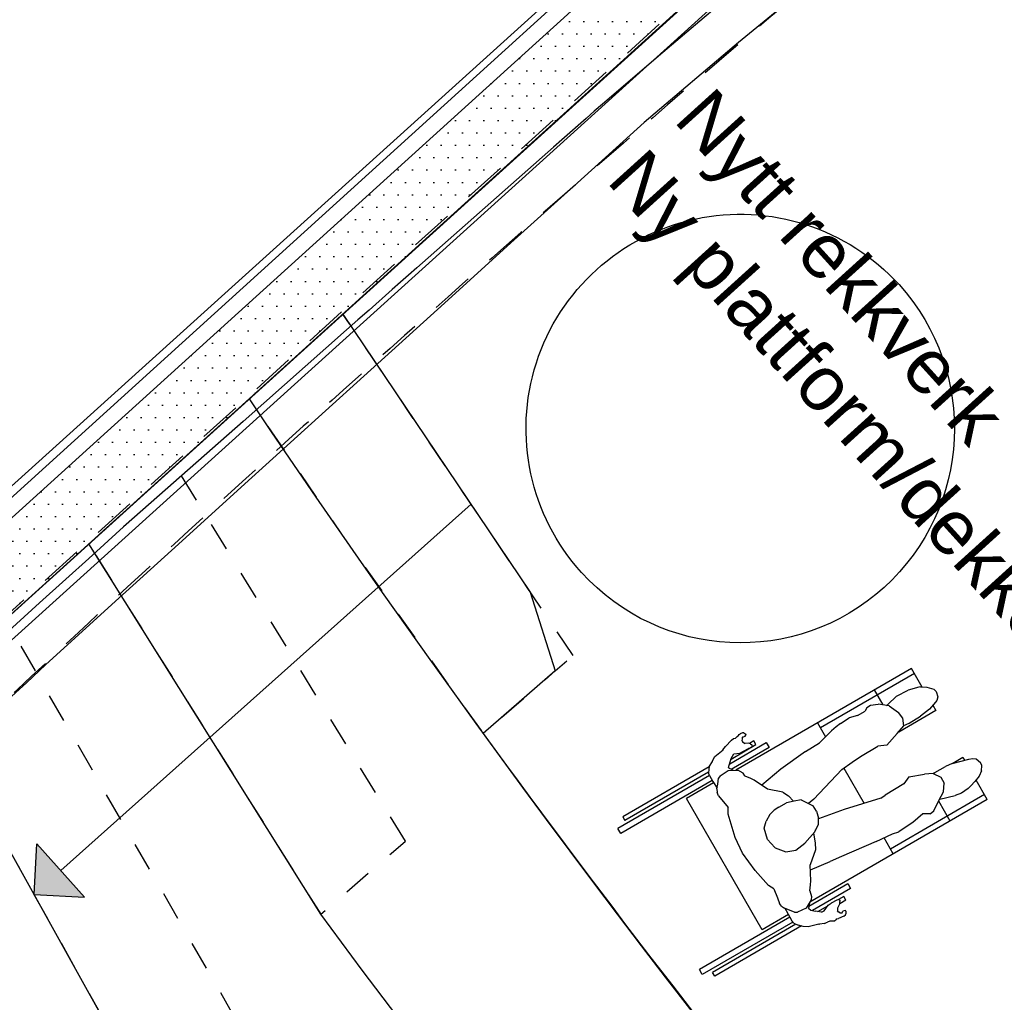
# Model space of a CAD drawing. Header units: millimetres. Extents: x 62961 to 109894, y 64087 to 106742.
# Tile 19 of 35: x 80350 to 83797, y 87024 to 90463. Entities that reach past the tile are written whole.
import ezdxf
from ezdxf.enums import TextEntityAlignment as Align

# ---------------------------------------------------------------- set-up
doc = ezdxf.new("R2010")
doc.units = ezdxf.units.MM
doc.header["$LTSCALE"] = 0.5
doc.header["$MEASUREMENT"] = 0
for name, pattern in [('PLINE', [0]), ('Rømningslinje', [500, 300, -200]), ('Stipling', [400, 200, -200])]:
    doc.linetypes.add(name, pattern=pattern)
for name, color, linetype in [('000 2D grafikk', 7, 'Continuous'), ('000 2D grafikk(Nye konstruksjoner)', 7, 'Continuous'), ('24-- Innervegger', 7, 'Continuous'), ('24--Innervegger skråvegger salen', 7, 'Continuous'), ('241- Bærende innervegger', 7, 'Continuous'), ('241- Bærende innervegger (Skravur)', 7, 'Continuous'), ('25-- Dekker', 7, 'Continuous'), ('25-- Dekker(Nye konstruksjoner)', 7, 'Continuous'), ('27-- Fast inventar(Nye konstruksjoner)', 7, 'Continuous'), ('832- Tekst bygning(Nye konstruksjoner)', 7, 'Continuous'), ('862- M___Nettoareal', 7, 'Continuous'), ('862- M___Nettoareal(Polylinje)', 7, 'Continuous'), ('862- M___Nettoareal(Tekst)', 7, 'Continuous')]:
    doc.layers.add(name, color=color, linetype=linetype)
doc.styles.add('GENERATED_STYLE_1', font='arial.ttf')

# ---------------------------------------------------------------- blocks, each defined once
blk = doc.blocks.new('Salen_U15_16', base_point=(85121.5, 80799.9))
at = {"layer": '862- M___Nettoareal(Polylinje)', "linetype": 'PLINE', "flags": 128}
blk.add_lwpolyline([(97288.8, 79972.1), (96541, 80461.2, -0.116149), (84426.9, 91893.8), (84279.3, 92253.9), (83181.4, 90972.7), (76962.6, 85344.3), (75252.5, 83794.8, 0.022802), (78987.4, 79202.2), (79611.3, 79762.4, 0.032041), (85445.7, 74396.4), (84942.8, 73730.3, 0.02746), (89975.3, 70311.1)], format="xyb", close=True, dxfattribs=at)
at = {"layer": '862- M___Nettoareal(Tekst)', "style": 'GENERATED_STYLE_1'}
for tag, height, p in [('ROOM_NUMBER', 100, (85119, 81248)), ('ROOM_NAME', 200, (85002.5, 81119.6)), ('DUMMY_861', 100, (85287.9, 81084.3)), ('DUMMY_863', 100, (84769.6, 80954.4)), ('DUMMY_862', 200, (85473.4, 80645.3))]:
    blk.add_attdef(tag, text='', height=height, rotation=312.1619, dxfattribs=at).set_placement(p, align=Align.TOP_LEFT)
blk = doc.blocks.new('Teknisk_U18_28', base_point=(81443.5, 90961.8))
at = {"layer": '862- M___Nettoareal(Polylinje)', "linetype": 'PLINE', "flags": 128}
blk.add_lwpolyline([(82123.7, 92360.9), (79046.6, 89572.7), (79936.8, 88372.2), (82899.8, 91055)], close=True, dxfattribs=at)
at = {"layer": '862- M___Nettoareal(Tekst)', "insert": (81002.1, 91179), "char_height": 100, "attachment_point": 1, "rotation": 312.1619, "style": 'GENERATED_STYLE_1'}
blk.add_mtext('\\A1;{\\pql;\\pt0,12050;\\fArial|b0|i0|c0|p0;\\W1.000000;6,1\\fArial|b0|i0|c0|p0;\\W1.000000;\\A1{\\H.66x;\\S^  ;}\\fArial|b0|i0|c0|p0;\\W1.000000; m\\fArial|b0|i0|c0|p0;\\W1.000000;\\A1{\\H.66x;\\S2^  ;}}', dxfattribs=at)
at = {"layer": '862- M___Nettoareal(Tekst)', "style": 'GENERATED_STYLE_1'}
for tag, height, p in [('ROOM_NUMBER', 100, (81369.5, 91488.9)), ('ROOM_NAME', 200, (81253, 91360.6)), ('DUMMY_861', 100, (81538.4, 91325.3)), ('DUMMY_863', 100, (81020.1, 91195.3)), ('DUMMY_862', 200, (81866.9, 90728.4))]:
    blk.add_attdef(tag, text='', height=height, rotation=312.1619, dxfattribs=at).set_placement(p, align=Align.TOP_LEFT)
blk = doc.blocks.new('Wall 28[23]', base_point=(71830.8, 80889.3))
at = {"layer": '24-- Innervegger', "linetype": 'PLINE'}
for p, q in [((71733.2, 81070.6), (87656, 95458.9)), ((87706.7, 94965.7), (71964.9, 80740.9))]:
    blk.add_line(p, q, dxfattribs=at)
blk = doc.blocks.new('Skilt handikap[47]', base_point=(81813.1, 89084.1))
at = {"layer": '27-- Fast inventar(Nye konstruksjoner)', "linetype": 'PLINE', "flags": 128}
blk.add_lwpolyline([(83428.3, 89535.6, -1), (82316.8, 88528.4, -1)], format="xyb", close=True, dxfattribs=at)
blk = doc.blocks.new('Label_1', base_point=(83699.8, 91741))
at = {"layer": '832- Tekst bygning(Nye konstruksjoner)', "linetype": 'PLINE'}
for p, q in [((83699.8, 91741), (83770.1, 91820.4)), ((83699.8, 91741), (84665.6, 91799.9)), ((84665.6, 91799.9), (85336.8, 91058.7)), ((83699.8, 91741), (83779.2, 91670.7))]:
    blk.add_line(p, q, dxfattribs=at)
at = {"layer": '832- Tekst bygning(Nye konstruksjoner)', "insert": (85396.7, 91113), "char_height": 150, "attachment_point": 1, "rotation": 312.1619, "style": 'GENERATED_STYLE_1'}
blk.add_mtext('\\A1;{\\pql;\\pt0,1000;\\fArial|b0|i0|c0|p0;\\W1.000000;Velourgardin\\fArial|b0|i0|c0|p0;\\W1.000000;\\A1{\\H.66x;\\S^  ;}\\fArial|b0|i0|c0|p0;\\W1.000000;\\fArial|b0|i0|c0|p0;\\W1.000000;\\A1{\\H.66x;\\S^  ;}\\fArial|b0|i0|c0|p0;\\W1.000000; \\fArial|b0|i0|c0|p0;\\W1.000000;\\fArial|b0|i0|c0|p0;\\W1.000000;\\fArial|b0|i0|c0|p0;\\W1.000000;\\fArial|b0|i0|c0|p0;\\W1.000000;\\fArial|b0|i0|c0|p0;\\W1.000000;\\fArial|b0|i0|c0|p0;\\W1.000000;\\fArial|b0|i0|c0|p0;\\W1.000000;\\fArial|b0|i0|c0|p0;\\W1.000000;\\fArial|b0|i0|c0|p0;\\W1.000000;\\fArial|b0|i0|c0|p0;\\W1.000000;\\fArial|b0|i0|c0|p0;\\W1.000000;\\fArial|b0|i0|c0|p0;\\W1.000000;\\fArial|b0|i0|c0|p0;\\W1.000000;\\fArial|b0|i0|c0|p0;\\W1.000000;\\fArial|b0|i0|c0|p0;\\W1.000000;\\fArial|b0|i0|c0|p0;\\W1.000000;\\fArial|b0|i0|c0|p0;\\W1.000000;\\fArial|b0|i0|c0|p0;\\W1.000000;\\fArial|b0|i0|c0|p0;\\W1.000000;\\fArial|b0|i0|c0|p0;\\W1.000000;\\fArial|b0|i0|c0|p0;\\W1.000000;\\fArial|b0|i0|c0|p0;\\W1.000000;\\fArial|b0|i0|c0|p0;\\W1.000000;\\fArial|b0|i0|c0|p0;\\W1.000000;\\fArial|b0|i0|c0|p0;\\W1.000000;\\fArial|b0|i0|c0|p0;\\W1.000000;\\fArial|b0|i0|c0|p0;\\W1.000000;\\fArial|b0|i0|c0|p0;\\W1.000000;\\fArial|b0|i0|c0|p0;\\W1.000000;\\fArial|b0|i0|c0|p0;\\W1.000000;\\fArial|b0|i0|c0|p0;\\W1.000000;\\fArial|b0|i0|c0|p0;\\W1.000000;\\fArial|b0|i0|c0|p0;\\W1.000000;\\fArial|b0|i0|c0|p0;\\W1.000000;\\fArial|b0|i0|c0|p0;\\W1.000000;\\fArial|b0|i0|c0|p0;\\W1.000000;\\fArial|b0|i0|c0|p0;\\W1.000000;\\fArial|b0|i0|c0|p0;\\W1.000000;\\fArial|b0|i0|c0|p0;\\W1.000000;\\fArial|b0|i0|c0|p0;\\W1.000000;\\fArial|b0|i0|c0|p0;\\W1.000000;\\fArial|b0|i0|c0|p0;\\W1.000000;\\fArial|b0|i0|c0|p0;\\W1.000000;}', dxfattribs=at)
blk = doc.blocks.new('Label_2', base_point=(78898.8, 87153.5))
at = {"layer": '832- Tekst bygning(Nye konstruksjoner)', "linetype": 'PLINE'}
for p, q in [((78898.8, 87153.5), (78988.1, 87210.8)), ((78898.8, 87153.5), (79866.4, 86942.3)), ((78898.8, 87153.5), (78956.1, 87064.2)), ((79866.4, 86942.3), (80537.6, 86201))]:
    blk.add_line(p, q, dxfattribs=at)
at = {"layer": '832- Tekst bygning(Nye konstruksjoner)', "insert": (80597.6, 86255.3), "char_height": 150, "attachment_point": 1, "rotation": 312.1619, "style": 'GENERATED_STYLE_1'}
blk.add_mtext('\\A1;{\\pql;\\pt0,1000;\\fArial|b0|i0|c0|p0;\\W1.000000;Velourgardin\\fArial|b0|i0|c0|p0;\\W1.000000;\\A1{\\H.66x;\\S^  ;}\\fArial|b0|i0|c0|p0;\\W1.000000;\\fArial|b0|i0|c0|p0;\\W1.000000;\\A1{\\H.66x;\\S^  ;}\\fArial|b0|i0|c0|p0;\\W1.000000; \\fArial|b0|i0|c0|p0;\\W1.000000;\\fArial|b0|i0|c0|p0;\\W1.000000;\\fArial|b0|i0|c0|p0;\\W1.000000;\\fArial|b0|i0|c0|p0;\\W1.000000;\\fArial|b0|i0|c0|p0;\\W1.000000;\\fArial|b0|i0|c0|p0;\\W1.000000;\\fArial|b0|i0|c0|p0;\\W1.000000;\\fArial|b0|i0|c0|p0;\\W1.000000;\\fArial|b0|i0|c0|p0;\\W1.000000;\\fArial|b0|i0|c0|p0;\\W1.000000;\\fArial|b0|i0|c0|p0;\\W1.000000;\\fArial|b0|i0|c0|p0;\\W1.000000;\\fArial|b0|i0|c0|p0;\\W1.000000;\\fArial|b0|i0|c0|p0;\\W1.000000;\\fArial|b0|i0|c0|p0;\\W1.000000;\\fArial|b0|i0|c0|p0;\\W1.000000;\\fArial|b0|i0|c0|p0;\\W1.000000;\\fArial|b0|i0|c0|p0;\\W1.000000;\\fArial|b0|i0|c0|p0;\\W1.000000;\\fArial|b0|i0|c0|p0;\\W1.000000;\\fArial|b0|i0|c0|p0;\\W1.000000;\\fArial|b0|i0|c0|p0;\\W1.000000;\\fArial|b0|i0|c0|p0;\\W1.000000;\\fArial|b0|i0|c0|p0;\\W1.000000;\\fArial|b0|i0|c0|p0;\\W1.000000;\\fArial|b0|i0|c0|p0;\\W1.000000;\\fArial|b0|i0|c0|p0;\\W1.000000;\\fArial|b0|i0|c0|p0;\\W1.000000;\\fArial|b0|i0|c0|p0;\\W1.000000;\\fArial|b0|i0|c0|p0;\\W1.000000;\\fArial|b0|i0|c0|p0;\\W1.000000;\\fArial|b0|i0|c0|p0;\\W1.000000;\\fArial|b0|i0|c0|p0;\\W1.000000;\\fArial|b0|i0|c0|p0;\\W1.000000;\\fArial|b0|i0|c0|p0;\\W1.000000;\\fArial|b0|i0|c0|p0;\\W1.000000;\\fArial|b0|i0|c0|p0;\\W1.000000;\\fArial|b0|i0|c0|p0;\\W1.000000;\\fArial|b0|i0|c0|p0;\\W1.000000;\\fArial|b0|i0|c0|p0;\\W1.000000;\\fArial|b0|i0|c0|p0;\\W1.000000;\\fArial|b0|i0|c0|p0;\\W1.000000;\\fArial|b0|i0|c0|p0;\\W1.000000;}', dxfattribs=at)
blk = doc.blocks.new('Rullestolbruker[60]', base_point=(83458.5, 87514.6))
at = {"layer": '27-- Fast inventar(Nye konstruksjoner)', "linetype": 'PLINE'}
for p, q in [((83472.1, 88192.4), (82857.3, 87836.9)), ((83509.5, 88127.6), (83472.1, 88192.4)), ((83482.1, 88175.1), (83153.1, 87984.9)), ((83372.6, 88064.7), (83342.2, 88117.3)), ((83419.8, 88095), (83460.8, 88117.1)), ((83497.8, 88126.6), (83460.8, 88117.1)), ((83503.1, 88127.7), (83497.8, 88126.6)), ((83501.9, 88127.4), (83502.1, 88127.5)), ((83503.1, 88127.7), (83525.9, 88127.5)), ((83525.9, 88127.5), (83549.8, 88120.5)), ((83549.8, 88120.5), (83558.8, 88112)), ((83419.8, 88095), (83389.1, 88066.1)), ((83561.1, 88080.9), (83555.6, 88074.4)), ((83558.8, 88112), (83564.6, 88093.4)), ((83564.6, 88093.4), (83561.1, 88080.9)), ((83315.9, 88056), (83309.8, 88043.3)), ((83315.9, 88056), (83328.6, 88064.2)), ((83328.6, 88064.2), (83355.5, 88067.3)), ((83393.4, 88061.7), (83355.5, 88067.3)), ((83384.9, 88062.9), (83389.1, 88066.1)), ((83393.4, 88061.7), (83426, 88037.9)), ((83535.5, 88050.6), (83503.7, 88025.5)), ((83555.6, 88074.4), (83535.5, 88050.6)), ((83546.5, 88063.6), (83557.2, 88045.2)), ((83223.2, 87999.4), (83253.7, 88020.1)), ((83283.4, 88027.9), (83253.7, 88020.1)), ((83283.4, 88027.9), (83309.8, 88043.3)), ((83442, 88018.7), (83426, 88037.9)), ((83557.2, 88045.2), (83427.3, 87970.1)), ((83444.9, 87992.1), (83442, 88018.7)), ((83463.9, 88001.3), (83503.7, 88025.5)), ((83143.1, 88002.2), (83171.1, 87953.7)), ((83207.9, 87988.3), (83191.9, 87974.5)), ((83223.2, 87999.4), (83207.9, 87988.3)), ((83422.3, 87964.9), (83444.9, 87992.1)), ((83444.9, 87992.7), (83463.9, 88001.3)), ((82841.5, 87941.5), (82849.4, 87947.3)), ((82849.4, 87947.3), (82856.1, 87949.1)), ((82856.3, 87949.1), (82856.1, 87949.1)), ((82856.3, 87949.1), (82861.1, 87954.3)), ((82861.1, 87954.3), (82865.2, 87956.5)), ((82865.2, 87956.5), (82868.7, 87962)), ((82868.7, 87962), (82871.9, 87963.6)), ((82880, 87967.5), (82871.9, 87963.6)), ((82878.7, 87939.2), (82879.9, 87946.6)), ((82879.9, 87946.6), (82880.9, 87952.4)), ((82884.5, 87967.2), (82880, 87967.5)), ((82881.7, 87952.7), (82880.9, 87952.4)), ((82881.7, 87952.7), (82882, 87953.2)), ((82882, 87953.2), (82883.6, 87952.9)), ((82883.6, 87952.9), (82890.2, 87955.2)), ((82884.5, 87967.2), (82891.9, 87962.5)), ((82890.2, 87955.2), (82893.2, 87961)), ((82893.2, 87961), (82891.9, 87962.5)), ((83191.9, 87974.5), (83150.1, 87932.7)), ((83386.2, 87924.4), (83422.3, 87964.9)), ((83427.3, 87970.1), (83427, 87970.6)), ((82811.7, 87907.3), (82820.7, 87919.4)), ((82841.5, 87941.5), (82820.7, 87919.4)), ((82835.8, 87859.1), (82963.6, 87933)), ((82840.4, 87875.6), (82927.3, 87925.9)), ((82973.6, 87915.7), (82841, 87839)), ((82878.7, 87939.2), (82878.7, 87939.1)), ((82878.7, 87939.1), (82880.4, 87936.2)), ((82880.4, 87936.2), (82890.2, 87929.5)), ((82886.7, 87903.7), (82901.2, 87912.3)), ((82900.9, 87930.9), (82890.2, 87929.5)), ((82907.8, 87929.3), (82900.9, 87930.9)), ((82902.9, 87913.4), (82901.2, 87912.3)), ((82902.9, 87913.4), (82905.1, 87913.1)), ((82919.8, 87938.9), (82904.5, 87930.1)), ((82905.1, 87913.1), (82914.7, 87920)), ((82907.8, 87929.3), (82913.5, 87925.2)), ((82913.5, 87925.2), (82914.7, 87920)), ((82927.3, 87925.9), (82919.8, 87938.9)), ((82963.6, 87933), (82973.6, 87915.7)), ((83101.3, 87902.3), (83150.1, 87932.7)), ((83293.3, 87884.6), (83354.5, 87921.1)), ((83386.2, 87924.4), (83354.5, 87921.1)), ((82773.7, 87867.4), (82783.8, 87884.4)), ((82783.8, 87884.4), (82812.1, 87907.6)), ((82831.9, 87845.4), (82841, 87877.9)), ((82841, 87877.9), (82850.4, 87894)), ((82850.4, 87894.1), (82871, 87896.5)), ((82850.4, 87894), (82850.4, 87894.1)), ((82871, 87896.5), (82886.7, 87903.7)), ((82882.8, 87901.9), (82880.7, 87900.7)), ((83101.3, 87902.3), (83014.1, 87840.1)), ((83263.8, 87864.8), (83293.3, 87884.6)), ((83614.3, 87859.7), (83673, 87875.1)), ((83652.3, 87880.7), (83617, 87860.3)), ((83652.3, 87880.7), (83657.9, 87871.1)), ((83673, 87875.1), (83686, 87877.4)), ((83686, 87877.4), (83698.7, 87876)), ((83698.7, 87876), (83713.6, 87864)), ((82763.8, 87848.7), (82461, 87673.6)), ((82764.1, 87851.1), (82761.2, 87827.4)), ((82773.7, 87867.4), (82764.1, 87851.1)), ((82831.9, 87845.4), (82832.2, 87843.1)), ((82847.1, 87836.1), (82832.2, 87843.1)), ((83014.1, 87840.1), (82947.8, 87783.9)), ((83228.6, 87839), (83130.2, 87735.4)), ((83228.6, 87839), (83263.8, 87864.8)), ((83234.8, 87843.5), (83306, 87720.5)), ((83553.6, 87828.5), (83590.6, 87849.2)), ((83614.3, 87859.7), (83590.6, 87849.2)), ((83718.6, 87852.5), (83713.6, 87864)), ((83717, 87834.1), (83718.6, 87852.5)), ((82764.3, 87817.8), (82444.2, 87632.7)), ((82761.5, 87830), (82468.5, 87660.6)), ((82764.3, 87817.8), (82761.2, 87827.4)), ((82764.3, 87817.8), (82776.3, 87796.5)), ((82793.6, 87788.1), (82796.9, 87808.4)), ((82802, 87816.9), (82796.9, 87808.4)), ((82802, 87816.9), (82830.3, 87835.6)), ((82830.3, 87835.6), (82864, 87836.6)), ((82882.5, 87825.8), (82864, 87836.6)), ((82888.9, 87817), (82882.5, 87825.8)), ((82888.9, 87817), (82889.8, 87815.2)), ((82909, 87807.6), (82889.8, 87815.2)), ((82921.7, 87801.8), (82909, 87807.6)), ((83462.3, 87813.8), (83445.3, 87788.5)), ((83462.3, 87813.8), (83518, 87822.8)), ((83547.8, 87824.7), (83518, 87822.8)), ((83547.5, 87824.7), (83553.6, 87828.5)), ((83547.8, 87824.7), (83574.2, 87811.7)), ((83574.2, 87811.7), (83585.9, 87790.8)), ((83709, 87815.8), (83694.1, 87797.3)), ((83717, 87834.1), (83709, 87815.8)), ((82774.1, 87800.4), (82454.2, 87615.4)), ((82779.3, 87791.8), (82684.3, 87736.9)), ((82776.3, 87796.5), (82791.2, 87773.1)), ((82790.9, 87771.1), (82793.6, 87788.1)), ((82790.9, 87771.1), (82792.1, 87758.4)), ((82967.4, 87770.5), (82921.7, 87801.8)), ((83021.4, 87760.1), (82967.4, 87770.5)), ((83445.3, 87788.5), (83379.6, 87748.7)), ((83584.1, 87760.8), (83585.9, 87790.8)), ((83670.5, 87772.9), (83647.2, 87756.6)), ((83670.5, 87772.9), (83680.3, 87781.4)), ((83694.1, 87797.3), (83680.3, 87781.4)), ((83737.4, 87733.6), (83698, 87801.6)), ((82949.6, 87278), (82684.3, 87736.9)), ((82796.2, 87747), (82792.1, 87758.4)), ((82796.2, 87747), (82829.8, 87706)), ((83021.4, 87760.1), (83041.8, 87746.5)), ((83041.8, 87746.5), (83058.7, 87727.7)), ((83365, 87738.5), (83236.8, 87699.4)), ((83365, 87738.5), (83379.6, 87748.7)), ((83727.4, 87750.9), (83398.4, 87560.7)), ((83567.9, 87730), (83584.1, 87760.8)), ((83571.6, 87735.5), (83571.7, 87735.5)), ((83571.7, 87735.5), (83625.5, 87747.8)), ((83647.2, 87756.6), (83625.5, 87747.8)), ((82829.6, 87682.3), (82829.8, 87706)), ((83007.6, 87707.1), (82991.8, 87696.4)), ((83007.6, 87707.1), (83034.3, 87721.9)), ((83061.7, 87728.4), (83034.3, 87721.9)), ((83085.4, 87733), (83061.7, 87728.4)), ((83085.4, 87733), (83128.2, 87711.3)), ((83130.2, 87735.4), (83111.5, 87719.7)), ((83737.4, 87733.6), (83116.6, 87374.6)), ((83139.7, 87693.5), (83128.2, 87711.3)), ((83550.5, 87694.2), (83567.9, 87730)), ((83607.5, 87658.5), (83567.5, 87727.8)), ((83571.7, 87735.5), (83570.6, 87735.1)), ((82461, 87673.6), (82468.5, 87660.6)), ((82855, 87600.9), (82829.6, 87682.3)), ((82976.3, 87681.6), (82963.2, 87657.6)), ((82976.3, 87681.6), (82991.8, 87696.4)), ((83135.8, 87699.5), (83136.7, 87699.4)), ((83139.7, 87693.5), (83146.9, 87669.1)), ((83145.9, 87647.5), (83146.9, 87669.1)), ((83236.8, 87699.4), (83146.8, 87666.5)), ((83511.5, 87683.7), (83477.1, 87653.6)), ((83537.2, 87684.2), (83511.5, 87683.7)), ((83537.2, 87684.2), (83550.5, 87694.2)), ((82454.2, 87615.4), (82444.2, 87632.7)), ((82955.9, 87634.1), (82963.2, 87657.6)), ((82967.7, 87594.1), (82955.9, 87634.1)), ((83134.1, 87621), (83145.9, 87647.5)), ((83477.1, 87653.6), (83435.8, 87626.2)), ((82880.3, 87546.2), (82855, 87600.9)), ((83134.1, 87621), (83098.5, 87581.4)), ((83129.4, 87615.7), (83135.2, 87582.2)), ((83134.1, 87630.5), (83133.5, 87629.8)), ((83348.7, 87586.6), (83406.1, 87613.9)), ((83408.4, 87543.4), (83375.9, 87599.5)), ((83406.1, 87613.9), (83428.1, 87621.1)), ((83435.8, 87626.2), (83428.1, 87621.1)), ((82993.2, 87566.4), (82967.7, 87594.1)), ((82993.2, 87566.4), (82994.9, 87564.9)), ((82994.9, 87564.9), (83032.6, 87550.4)), ((83067.3, 87557.2), (83098.5, 87581.4)), ((83135.2, 87582.2), (83136.3, 87557.8)), ((83348.7, 87586.6), (83227.4, 87534.9)), ((82924.2, 87485.1), (82880.3, 87546.2)), ((83032.6, 87550.4), (83067.3, 87557.2)), ((83136.3, 87557.8), (83117.8, 87505.3)), ((83227.4, 87534.9), (83187.2, 87517.3)), ((83119.8, 87449.4), (83117.8, 87505.3)), ((83118.4, 87488.3), (83187.2, 87517.3)), ((82924.2, 87485.1), (82971.2, 87432.6)), ((82990.2, 87421.4), (82971.2, 87432.6)), ((83112.8, 87360.9), (83248.9, 87439.6)), ((83115.7, 87414), (83118.3, 87435.8)), ((83118.3, 87435.8), (83119.8, 87449.4)), ((83248.9, 87439.6), (83258.9, 87422.3)), ((82990.2, 87421.4), (83003.4, 87390.3)), ((83115.7, 87414), (83121.7, 87394.5)), ((83121.7, 87394.5), (83121.2, 87382.7)), ((83258.9, 87422.3), (83125.9, 87345.4)), ((83234.6, 87394.4), (83216.8, 87384)), ((83242.2, 87381.4), (83234.6, 87394.4)), ((83003.4, 87390.3), (83009.5, 87370.6)), ((83017.2, 87361.2), (83009.5, 87370.6)), ((83017.2, 87361.2), (83027.4, 87353.7)), ((83121.2, 87382.7), (83103, 87354.3)), ((83114.7, 87372.6), (83111.7, 87354.2)), ((83144, 87341.9), (83178.8, 87362.1)), ((83166.1, 87344.2), (83179.9, 87363.7)), ((83179.9, 87363.7), (83190.8, 87371.2)), ((83211, 87381.4), (83190.8, 87371.2)), ((83215.9, 87384), (83211, 87381.4)), ((83221.4, 87370.3), (83213, 87354.3)), ((83217.8, 87384.1), (83215.9, 87384)), ((83217.8, 87384.1), (83220.8, 87381.5)), ((83242.2, 87381.4), (83220.7, 87369)), ((83220.8, 87381.5), (83221.5, 87376.7)), ((83221.4, 87370.3), (83221.5, 87376.7)), ((83046.4, 87322.5), (82729.5, 87139.2)), ((83041.5, 87331.2), (82949.6, 87278)), ((83029.5, 87352.9), (83027.4, 87353.7)), ((83062.5, 87339.6), (83029.5, 87352.9)), ((83034.1, 87344.2), (83029.5, 87352.9)), ((83054.8, 87307.8), (83034.1, 87344.2)), ((83062.5, 87339.6), (83072.4, 87339.6)), ((83103, 87354.3), (83072.4, 87339.6)), ((83111.7, 87354.2), (83119.1, 87346.6)), ((83119.1, 87346.6), (83136.4, 87343.4)), ((83156.8, 87339.4), (83136.4, 87343.4)), ((83156.8, 87339.4), (83166.1, 87344.2)), ((83213, 87354.3), (83213.2, 87342.7)), ((83214.5, 87340.8), (83213.2, 87342.7)), ((83214.5, 87340.8), (83216.7, 87340.7)), ((83221.6, 87337.6), (83216.7, 87340.7)), ((83235.3, 87326.3), (83216.8, 87317.6)), ((83221.6, 87337.6), (83228.3, 87337.2)), ((83228.3, 87337.2), (83229.2, 87337.3)), ((83229.2, 87337.3), (83231.4, 87343.5)), ((83241.2, 87345.2), (83231.4, 87343.5)), ((83235.3, 87326.3), (83240.7, 87330.8)), ((83240.7, 87330.8), (83242.4, 87334.2)), ((83242.1, 87342.9), (83241.2, 87345.2)), ((83242.1, 87342.9), (83242.4, 87334.2)), ((83056.7, 87305.3), (82739.5, 87121.9)), ((83067.6, 87297.8), (82775.8, 87129.1)), ((83086.6, 87291.5), (82783.3, 87116.1)), ((83059.6, 87301.7), (83054.8, 87307.8)), ((83059.6, 87301.7), (83075.6, 87294)), ((83092.5, 87290.1), (83075.6, 87294)), ((83110.3, 87288.2), (83092.5, 87290.1)), ((83147.6, 87297.8), (83110.3, 87288.2)), ((83147.6, 87297.8), (83150.2, 87297.9)), ((83168, 87300.2), (83150.2, 87297.9)), ((83168, 87300.2), (83174.8, 87303.7)), ((83174.8, 87303.7), (83178.1, 87304.6)), ((83186.7, 87307.7), (83178.1, 87304.6)), ((83200, 87308), (83186.7, 87307.7)), ((83200, 87308), (83207.1, 87313.2)), ((83209.4, 87316), (83207.1, 87313.2)), ((83209.4, 87316), (83216.8, 87317.6)), ((82739.5, 87121.9), (82729.5, 87139.2)), ((82783.3, 87116.1), (82775.8, 87129.1))]:
    blk.add_line(p, q, dxfattribs=at)
blk = doc.blocks.new('Rullestolbruker[61]', base_point=(84225.8, 86532.8))
at = {"layer": '27-- Fast inventar(Nye konstruksjoner)', "linetype": 'PLINE'}
for p, q in [((84239.3, 87210.6), (83624.6, 86855.1)), ((84249.4, 87193.3), (83920.4, 87003)), ((84276.8, 87145.8), (84239.3, 87210.6)), ((84139.9, 87082.9), (84109.5, 87135.5)), ((84187.1, 87113.2), (84228, 87135.3)), ((84265.1, 87144.8), (84228, 87135.3)), ((84270.4, 87145.9), (84265.1, 87144.8)), ((84269.2, 87145.6), (84269.4, 87145.6)), ((84270.4, 87145.9), (84293.2, 87145.7)), ((84293.2, 87145.7), (84317.1, 87138.7)), ((84317.1, 87138.7), (84326.1, 87130.2)), ((84326.1, 87130.2), (84331.8, 87111.6)), ((84083.2, 87074.2), (84095.9, 87082.4)), ((84095.9, 87082.4), (84122.8, 87085.5)), ((84160.7, 87079.8), (84122.8, 87085.5)), ((84152.2, 87081.1), (84156.4, 87084.3)), ((84187.1, 87113.2), (84156.4, 87084.3)), ((84322.9, 87092.6), (84302.8, 87068.8)), ((84313.8, 87081.8), (84324.4, 87063.4)), ((84328.4, 87099.1), (84322.9, 87092.6)), ((84331.8, 87111.6), (84328.4, 87099.1)), ((84050.7, 87046.1), (84021, 87038.2)), ((84050.7, 87046.1), (84077.1, 87061.5)), ((84083.2, 87074.2), (84077.1, 87061.5)), ((84160.7, 87079.8), (84193.3, 87056.1)), ((84209.3, 87036.8), (84193.3, 87056.1)), ((84324.4, 87063.4), (84194.6, 86988.3)), ((84302.8, 87068.8), (84271, 87043.6)), ((83910.4, 87020.4), (83938.4, 86971.9)), ((83990.5, 87017.6), (83975.2, 87006.5)), ((83990.5, 87017.6), (84021, 87038.2)), ((84212.2, 87010.2), (84209.3, 87036.8)), ((84212.1, 87010.9), (84231.2, 87019.5)), ((84231.2, 87019.5), (84271, 87043.6)), ((83632.5, 86974.6), (83636, 86980.2)), ((83636, 86980.2), (83639.2, 86981.8)), ((83647.3, 86985.7), (83639.2, 86981.8)), ((83651.8, 86985.4), (83647.3, 86985.7)), ((83651.8, 86985.4), (83659.2, 86980.7)), ((83657.5, 86973.4), (83660.5, 86979.2)), ((83660.5, 86979.2), (83659.2, 86980.7)), ((83959.1, 86992.7), (83917.4, 86950.9)), ((83975.2, 87006.5), (83959.1, 86992.7)), ((84153.5, 86942.6), (84189.6, 86983.1)), ((84189.6, 86983.1), (84212.2, 87010.2)), ((84194.6, 86988.3), (84194.3, 86988.8)), ((83608.8, 86959.7), (83588, 86937.6)), ((83603.1, 86877.3), (83730.9, 86951.2)), ((83607.7, 86893.8), (83694.6, 86944.1)), ((83608.8, 86959.7), (83616.7, 86965.5)), ((83616.7, 86965.5), (83623.4, 86967.3)), ((83623.6, 86967.3), (83623.4, 86967.3)), ((83623.6, 86967.3), (83628.4, 86972.5)), ((83628.4, 86972.5), (83632.5, 86974.6)), ((83646, 86957.4), (83645.9, 86957.3)), ((83645.9, 86957.3), (83647.6, 86954.3)), ((83646, 86957.4), (83647.2, 86964.8)), ((83647.2, 86964.8), (83648.2, 86970.6)), ((83647.6, 86954.3), (83657.5, 86947.7)), ((83649, 86970.9), (83648.2, 86970.6)), ((83649, 86970.9), (83649.3, 86971.4)), ((83649.3, 86971.4), (83650.9, 86971)), ((83650.9, 86971), (83657.5, 86973.4)), ((83668.2, 86949.1), (83657.5, 86947.7)), ((83675.1, 86947.5), (83668.2, 86949.1)), ((83687.1, 86957.1), (83671.8, 86948.2)), ((83675.1, 86947.5), (83680.8, 86943.4)), ((83680.8, 86943.4), (83682, 86938.2)), ((83694.6, 86944.1), (83687.1, 86957.1)), ((83730.9, 86951.2), (83740.9, 86933.9)), ((83868.6, 86920.5), (83917.4, 86950.9)), ((83551.1, 86902.5), (83579.4, 86925.8)), ((83579, 86925.4), (83588, 86937.6)), ((83740.9, 86933.9), (83608.3, 86857.2)), ((83608.3, 86896.1), (83617.7, 86912.2)), ((83617.7, 86912.3), (83638.3, 86914.7)), ((83617.7, 86912.2), (83617.7, 86912.3)), ((83638.3, 86914.7), (83654, 86921.9)), ((83650.1, 86920.1), (83648, 86918.9)), ((83654, 86921.9), (83668.5, 86930.5)), ((83670.2, 86931.6), (83668.5, 86930.5)), ((83670.2, 86931.6), (83672.4, 86931.3)), ((83672.4, 86931.3), (83682, 86938.2)), ((83868.6, 86920.5), (83781.4, 86858.3)), ((84060.6, 86902.8), (84121.8, 86939.3)), ((84153.5, 86942.6), (84121.8, 86939.3)), ((83541, 86885.6), (83531.4, 86869.3)), ((83541, 86885.6), (83551.1, 86902.5)), ((83599.2, 86863.6), (83608.3, 86896.1)), ((83995.9, 86857.2), (84031.1, 86883)), ((84031.1, 86883), (84060.6, 86902.8)), ((84381.6, 86877.8), (84357.9, 86867.4)), ((84381.6, 86877.8), (84440.3, 86893.2)), ((84419.6, 86898.9), (84384.3, 86878.5)), ((84419.6, 86898.9), (84425.1, 86889.3)), ((84440.3, 86893.2), (84453.3, 86895.5)), ((84453.3, 86895.5), (84466, 86894.2)), ((84466, 86894.2), (84480.9, 86882.2)), ((84485.9, 86870.7), (84480.9, 86882.2)), ((83531.1, 86866.9), (83228.3, 86691.8)), ((83528.8, 86848.2), (83235.8, 86678.8)), ((83531.4, 86869.3), (83528.5, 86845.6)), ((83531.6, 86836), (83528.5, 86845.6)), ((83569.3, 86835), (83597.6, 86853.8)), ((83597.6, 86853.8), (83631.3, 86854.8)), ((83599.2, 86863.6), (83599.5, 86861.3)), ((83614.4, 86854.3), (83599.5, 86861.3)), ((83649.8, 86843.9), (83631.3, 86854.8)), ((83656.2, 86835.2), (83649.8, 86843.9)), ((83781.4, 86858.3), (83715.1, 86802.1)), ((83995.9, 86857.2), (83897.5, 86753.6)), ((84002.1, 86861.7), (84073.3, 86738.7)), ((84229.6, 86832), (84285.3, 86841)), ((84315.1, 86842.9), (84285.3, 86841)), ((84314.8, 86842.9), (84320.9, 86846.7)), ((84315.1, 86842.9), (84341.5, 86829.9)), ((84320.9, 86846.7), (84357.9, 86867.4)), ((84484.3, 86852.3), (84476.3, 86834)), ((84484.3, 86852.3), (84485.9, 86870.7)), ((83531.6, 86836), (83211.5, 86650.9)), ((83541.4, 86818.5), (83221.5, 86633.6)), ((83546.6, 86810), (83451.6, 86755.1)), ((83531.6, 86836), (83543.6, 86814.7)), ((83543.6, 86814.7), (83558.5, 86791.2)), ((83558.2, 86789.2), (83560.9, 86806.3)), ((83560.9, 86806.3), (83564.2, 86826.5)), ((83569.3, 86835), (83564.2, 86826.5)), ((83656.2, 86835.2), (83657, 86833.4)), ((83676.3, 86825.8), (83657, 86833.4)), ((83688.9, 86819.9), (83676.3, 86825.8)), ((83734.7, 86788.7), (83688.9, 86819.9)), ((84212.5, 86806.7), (84146.9, 86766.8)), ((84229.6, 86832), (84212.5, 86806.7)), ((84341.5, 86829.9), (84353.2, 86809)), ((84351.3, 86779), (84353.2, 86809)), ((84461.4, 86815.5), (84447.6, 86799.6)), ((84476.3, 86834), (84461.4, 86815.5)), ((84504.7, 86751.8), (84465.3, 86819.8)), ((83558.2, 86789.2), (83559.4, 86776.6)), ((83563.5, 86765.1), (83559.4, 86776.6)), ((83788.7, 86778.3), (83734.7, 86788.7)), ((83788.7, 86778.3), (83809.1, 86764.7)), ((84335.2, 86748.2), (84351.3, 86779)), ((84414.5, 86774.8), (84392.8, 86766)), ((84437.8, 86791.1), (84414.5, 86774.8)), ((84437.8, 86791.1), (84447.6, 86799.6)), ((83716.9, 86296.2), (83451.6, 86755.1)), ((83563.5, 86765.1), (83597.1, 86724.2)), ((83774.9, 86725.3), (83801.6, 86740.1)), ((83829, 86746.6), (83801.6, 86740.1)), ((83809.1, 86764.7), (83826, 86745.9)), ((83852.7, 86751.2), (83829, 86746.6)), ((83852.7, 86751.2), (83895.5, 86729.4)), ((83897.5, 86753.6), (83878.8, 86737.9)), ((84504.7, 86751.8), (83883.9, 86392.8)), ((84132.3, 86756.6), (84004.1, 86717.6)), ((84132.3, 86756.6), (84146.9, 86766.8)), ((84494.6, 86769.1), (84165.7, 86578.9)), ((84317.8, 86712.4), (84335.2, 86748.2)), ((84374.8, 86676.7), (84334.7, 86745.9)), ((84338.9, 86753.7), (84337.9, 86753.2)), ((84338.9, 86753.7), (84392.8, 86766)), ((84338.9, 86753.7), (84339, 86753.7)), ((83596.9, 86700.5), (83597.1, 86724.2)), ((83743.6, 86699.7), (83759.1, 86714.6)), ((83774.9, 86725.3), (83759.1, 86714.6)), ((83907, 86711.7), (83895.5, 86729.4)), ((83903.1, 86717.6), (83903.9, 86717.6)), ((83907, 86711.7), (83914.2, 86687.3)), ((84004.1, 86717.6), (83914.1, 86684.7)), ((84278.8, 86701.9), (84244.4, 86671.8)), ((84304.5, 86702.4), (84278.8, 86701.9)), ((84304.5, 86702.4), (84317.8, 86712.4)), ((83228.3, 86691.8), (83235.8, 86678.8)), ((83622.3, 86619), (83596.9, 86700.5)), ((83723.2, 86652.3), (83730.5, 86675.8)), ((83743.6, 86699.7), (83730.5, 86675.8)), ((83913.1, 86665.6), (83914.2, 86687.3)), ((84244.4, 86671.8), (84203.1, 86644.4)), ((83221.5, 86633.6), (83211.5, 86650.9)), ((83735, 86612.3), (83723.2, 86652.3)), ((83901.4, 86639.2), (83865.8, 86599.6)), ((83896.7, 86633.9), (83902.5, 86600.4)), ((83901.4, 86648.7), (83900.8, 86648)), ((83901.4, 86639.2), (83913.1, 86665.6)), ((84173.4, 86632.1), (84195.4, 86639.3)), ((84203.1, 86644.4), (84195.4, 86639.3)), ((83647.6, 86564.3), (83622.3, 86619)), ((83760.5, 86584.5), (83735, 86612.3)), ((83834.6, 86575.4), (83865.8, 86599.6)), ((83902.5, 86600.4), (83903.6, 86576)), ((84116, 86604.8), (83994.7, 86553.1)), ((84116, 86604.8), (84173.4, 86632.1)), ((84175.7, 86561.5), (84143.2, 86617.7)), ((83691.5, 86503.3), (83647.6, 86564.3)), ((83760.5, 86584.5), (83762.2, 86583.1)), ((83762.2, 86583.1), (83799.9, 86568.6)), ((83799.9, 86568.6), (83834.6, 86575.4)), ((83903.6, 86576), (83885.1, 86523.5)), ((83885.7, 86506.5), (83954.5, 86535.5)), ((83994.7, 86553.1), (83954.5, 86535.5)), ((83691.5, 86503.3), (83738.5, 86450.8)), ((83887.1, 86467.6), (83885.1, 86523.5)), ((83885.6, 86454), (83887.1, 86467.6)), ((83757.5, 86439.6), (83738.5, 86450.8)), ((83757.5, 86439.6), (83770.7, 86408.5)), ((83880.1, 86379), (84016.2, 86457.8)), ((83882.9, 86432.2), (83885.6, 86454)), ((83882.9, 86432.2), (83889, 86412.7)), ((84026.2, 86440.5), (83893.2, 86363.5)), ((84016.2, 86457.8), (84026.2, 86440.5)), ((83770.7, 86408.5), (83776.8, 86388.8)), ((83888.5, 86400.8), (83870.3, 86372.5)), ((83889, 86412.7), (83888.5, 86400.8)), ((83978.3, 86399.6), (83958.1, 86389.4)), ((83983.2, 86402.2), (83978.3, 86399.6)), ((83985.1, 86402.3), (83983.2, 86402.2)), ((84001.9, 86412.6), (83984.1, 86402.2)), ((83985.1, 86402.3), (83988.1, 86399.7)), ((84009.4, 86399.6), (83988, 86387.2)), ((83988.1, 86399.7), (83988.8, 86394.9)), ((83988.7, 86388.4), (83988.8, 86394.9)), ((84009.4, 86399.6), (84001.9, 86412.6)), ((83784.5, 86379.3), (83776.8, 86388.8)), ((83784.5, 86379.3), (83794.7, 86371.9)), ((83796.8, 86371.1), (83794.7, 86371.9)), ((83829.8, 86357.8), (83796.8, 86371.1)), ((83801.4, 86362.4), (83796.8, 86371.1)), ((83822, 86326), (83801.4, 86362.4)), ((83829.8, 86357.8), (83839.7, 86357.8)), ((83870.3, 86372.5), (83839.7, 86357.8)), ((83882, 86390.8), (83879, 86372.4)), ((83879, 86372.4), (83886.4, 86364.8)), ((83886.4, 86364.8), (83903.7, 86361.6)), ((83924.1, 86357.6), (83903.7, 86361.6)), ((83911.3, 86360.1), (83946.1, 86380.3)), ((83924.1, 86357.6), (83933.4, 86362.4)), ((83933.4, 86362.4), (83947.2, 86381.8)), ((83947.2, 86381.8), (83958.1, 86389.4)), ((83988.7, 86388.4), (83980.3, 86372.5)), ((83980.3, 86372.5), (83980.4, 86360.9)), ((83981.8, 86358.9), (83980.4, 86360.9)), ((83981.8, 86358.9), (83984, 86358.9)), ((83988.9, 86355.8), (83984, 86358.9)), ((83996.5, 86355.5), (83998.7, 86361.7)), ((84008.5, 86363.4), (83998.7, 86361.7)), ((84009.4, 86361.1), (84008.5, 86363.4)), ((84009.4, 86361.1), (84009.7, 86352.4)), ((83813.7, 86340.7), (83496.8, 86157.4)), ((83824, 86323.5), (83506.8, 86140.1)), ((83808.8, 86349.4), (83716.9, 86296.2)), ((83826.9, 86319.8), (83822, 86326)), ((83942, 86321.9), (83945.4, 86322.7)), ((83954, 86325.9), (83945.4, 86322.7)), ((83967.3, 86326.2), (83954, 86325.9)), ((83967.3, 86326.2), (83974.3, 86331.3)), ((83976.7, 86334.2), (83974.3, 86331.3)), ((83976.7, 86334.2), (83984.1, 86335.8)), ((84002.6, 86344.5), (83984.1, 86335.8)), ((83988.9, 86355.8), (83995.6, 86355.4)), ((83995.6, 86355.4), (83996.5, 86355.5)), ((84002.6, 86344.5), (84008, 86349)), ((84008, 86349), (84009.7, 86352.4)), ((83834.9, 86316), (83543.1, 86147.2)), ((83853.9, 86309.6), (83550.6, 86134.3)), ((83826.9, 86319.8), (83842.9, 86312.1)), ((83859.8, 86308.3), (83842.9, 86312.1)), ((83877.6, 86306.3), (83859.8, 86308.3)), ((83914.9, 86316), (83877.6, 86306.3)), ((83914.9, 86316), (83917.5, 86316.1)), ((83935.3, 86318.4), (83917.5, 86316.1)), ((83935.3, 86318.4), (83942, 86321.9)), ((83506.8, 86140.1), (83496.8, 86157.4)), ((83550.6, 86134.3), (83543.1, 86147.2))]:
    blk.add_line(p, q, dxfattribs=at)

msp = doc.modelspace()

# ---------------------------------------------------------------- hatches: boundary and pattern name
at = {"layer": '000 2D grafikk(Nye konstruksjoner)', "linetype": 'Continuous'}
msp.add_hatch(color=256, dxfattribs=at).paths.add_polyline_path([(80399.8, 87401.9), (80576.3, 87391.8), (80409.8, 87578.3)])
at = {"layer": '241- Bærende innervegger (Skravur)', "linetype": 'Continuous'}
h = msp.add_hatch(dxfattribs=at)
h.set_pattern_fill('Eksisterende_konstruksjon', color=256, style=0, pattern_type=2)
h.set_pattern_definition([(0, (0, 0), (0, 86.60254), [0, -50]), (0, (25, 43.3), (0, 86.60254), [0, -50])])
h.paths.add_polyline_path([(80086.5, 88170.4), (83030.1, 90835.8), (82899.8, 91055), (79936.8, 88372.2)])

# ---------------------------------------------------------------- linework, layer by layer
at = {"layer": '000 2D grafikk', "linetype": 'Rømningslinje', "flags": 128}
msp.add_lwpolyline([(75250.1, 83801.6), (84231, 91934.2), (85225.3, 92815.5), (85660.2, 92418.4, 0.012786), (84566.4, 91690, 0.017363), (83083.6, 90561.5, 0.015191), (79848.1, 87651.3), (79090.1, 87153.8), (75294.8, 83743.2)], format="xyb", close=True, dxfattribs=at)
at = {"layer": '000 2D grafikk(Nye konstruksjoner)', "linetype": 'PLINE'}
for p, q in [((81930.1, 88767.1), (80493.1, 87485.1)), ((80399.8, 87401.9), (80409.8, 87578.3)), ((80409.8, 87578.3), (80576.3, 87391.8)), ((80399.8, 87401.9), (80576.3, 87391.8))]:
    msp.add_line(p, q, dxfattribs=at)
at = {"layer": '000 2D grafikk(Nye konstruksjoner)', "linetype": 'Stipling', "flags": 128}
for points in [[(82287, 88238), (81481.4, 89432.4), (81152.9, 89135.6), (81478.8, 88658.8), (81972.2, 87964.7), (82225, 88184.2)], [(81700, 87587.9), (80894.9, 88902.4), (80591.3, 88628.1), (81403.9, 87332.2), (81649.8, 87544.5)], [(81103.3, 86970.5), (80300, 88365.1), (80009.6, 88102.6), (80790, 86701.1), (81042.9, 86918.5)]]:
    msp.add_lwpolyline(points, close=True, dxfattribs=at)
at = {"layer": '000 2D grafikk(Nye konstruksjoner)', "linetype": 'PLINE', "flags": 128}
for points in [[(81152.9, 89135.6, 0.11361), (93955.8, 77153.3)], [(93439.8, 76492.9), (92772.3, 76888.3, -0.095559), (81403.9, 87332.2), (80591.3, 88628.1)], [(92888.1, 75787.8), (92220.6, 76183.2, -0.099771), (80790, 86701.1), (80009.6, 88102.6)]]:
    msp.add_lwpolyline(points, format="xyb", dxfattribs=at)
at = {"layer": '24--Innervegger skråvegger salen', "linetype": 'PLINE', "flags": 128}
for points in [[(85225.3, 92815.5), (79696.3, 87819.4)], [(85660.2, 92418.4), (85295.8, 92185.2), (84935.7, 91945.6), (84579.9, 91699.7), (84228.4, 91447.8), (83881.2, 91189.9), (83538.4, 90926.3), (83199.9, 90657.1), (82865.8, 90382.6), (82536, 90102.9), (82302.9, 89892.3), (82069.8, 89681.7), (81836.8, 89470.9), (81603.9, 89260.1), (81371, 89049.3), (81138.1, 88838.4), (80905.4, 88627.4), (80672.6, 88416.4), (80439.9, 88205.3), (80374.1, 88143.8), (80308.4, 88082.3), (80242.6, 88020.7), (80176.8, 87959.2), (80111.1, 87897.6), (80045.3, 87836.1), (79979.6, 87774.5), (79913.9, 87712.9), (79848.1, 87651.3)], [(83275, 91053.2), (83248.6, 91029.3), (83222.2, 91005.4), (83144.3, 90935.1), (83066.4, 90864.7), (82988.5, 90794.2), (82910.4, 90723.7), (82832.4, 90653.2), (82754.2, 90582.6), (82676, 90511.9), (82597.7, 90441.2), (82519.4, 90370.4), (80946.9, 88949.4), (80626, 88659.5), (79946.3, 88045.3), (79944, 88043.2)], [(83334.1, 90965.5), (83205.9, 90858.2), (83021.5, 90703.1), (82926.9, 90623.1), (82746, 90470.2), (82600.9, 90347.5), (82389.9, 90167.5), (82361.5, 90142.4), (82333, 90117.2), (82304.6, 90092.1), (82276.2, 90067), (82247.7, 90041.8), (82219.2, 90016.6), (81739.6, 89594.2), (81711.1, 89569.1), (81682.7, 89543.9), (81654.3, 89518.7), (81572.9, 89446.8), (81533.4, 89411.9), (81493.9, 89376.9), (81131.5, 89057), (80780.6, 88747.9), (80713.6, 88687.7), (80592, 88577.8), (80511.4, 88505.4), (80418.9, 88421.7), (80338.3, 88349.2), (80216.6, 88239.3), (80149.7, 88179.1), (80125.4, 88157.5), (79965.6, 88015.1)]]:
    msp.add_lwpolyline(points, dxfattribs=at)
at = {"layer": '241- Bærende innervegger', "linetype": 'PLINE', "flags": 128}
for points in [[(82899.8, 91055), (79936.8, 88372.2)], [(79937.5, 88035.5), (83181.4, 90972.7)]]:
    msp.add_lwpolyline(points, dxfattribs=at)
at = {"layer": '25-- Dekker', "linetype": 'PLINE', "flags": 128}
msp.add_lwpolyline([(63526.1, 92662.3), (71893.2, 83428.3), (71966.2, 83483.6), (73099, 82236.1), (78655.2, 87281.7), (87603.7, 95393.7), (86472, 96642.1), (88850.8, 98800.7), (78525.4, 106253.6), (76516.1, 104432.9), (78748.8, 102789.4), (78160.9, 102256.6), (77529.2, 102953.8), (77407.4, 102843.4), (76777.5, 103538.6), (76646.1, 103419.6), (76083.3, 104040.7)], close=True, dxfattribs=at)
at = {"layer": '25-- Dekker(Nye konstruksjoner)', "linetype": 'PLINE', "flags": 128}
msp.add_lwpolyline([(84426.9, 91893.8), (83663.3, 93756), (82274.9, 92497.9), (83181.4, 90972.7), (81481.6, 89432.1), (82137.4, 88459.7), (82225, 88184.2), (81972.2, 87964.7, 0.027253), (84767.4, 84545.5), (86012.2, 85720.5), (84234.2, 87815.7, -0.44482), (84350, 89608.3), (85433.7, 90459.7, -0.010445)], format="xyb", close=True, dxfattribs=at)

# ---------------------------------------------------------------- block references
at = {"layer": '24-- Innervegger', "linetype": 'PLINE'}
msp.add_blockref('Wall 28[23]', (71830.8, 80889.3), dxfattribs=at)
at = {"layer": '27-- Fast inventar(Nye konstruksjoner)', "linetype": 'PLINE'}
for name, p in [('Skilt handikap[47]', (81813.1, 89084.1)), ('Rullestolbruker[60]', (83458.5, 87514.6)), ('Rullestolbruker[61]', (84225.8, 86532.8))]:
    msp.add_blockref(name, p, dxfattribs=at)
at = {"layer": '832- Tekst bygning(Nye konstruksjoner)', "linetype": 'PLINE'}
for name, p in [('Label_1', (83699.8, 91741)), ('Label_2', (78898.8, 87153.5))]:
    msp.add_blockref(name, p, dxfattribs=at)
at = {"layer": '862- M___Nettoareal', "linetype": 'Continuous'}
for name, p in [('Teknisk_U18_28', (81443.5, 90961.8)), ('Salen_U15_16', (85121.5, 80799.9))]:
    msp.add_blockref(name, p, dxfattribs=at)

# ---------------------------------------------------------------- texts
at = {"layer": '832- Tekst bygning(Nye konstruksjoner)', "linetype": 'Continuous', "insert": (82776, 90237.1), "char_height": 190, "attachment_point": 1, "rotation": 312.1619, "style": 'GENERATED_STYLE_1'}
msp.add_mtext('\\A1;{\\pql;\\fArial|b0|i0|c0|p0;\\W1.000000;Nytt rekkverk\\P\\pql;\\fArial|b0|i0|c0|p0;\\W1.000000;Ny plattform/dekke\\P\\pql;\\fArial|b0|i0|c0|p0;\\W1.000000;}', dxfattribs=at)

doc.saveas('drawing.dxf')
